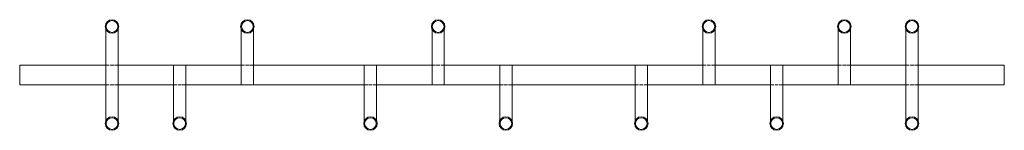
# Model space of a CAD drawing. Header units: millimetres. Extents: x 581 to 2181, y 509 to 688.
import ezdxf

# ---------------------------------------------------------------- set-up
doc = ezdxf.new("R2010")
doc.units = ezdxf.units.MM
doc.header["$MEASUREMENT"] = 0
for name, pattern in [('AI-Linetype-0', [7.251158, 5.802329, -1.448828]), ('AI-Linetype-1', [7.251158, 5.802329, -1.448828]), ('AI-Linetype-10', [7.251158, 5.802329, -1.448828]), ('AI-Linetype-11', [7.251158, 5.802329, -1.448828]), ('AI-Linetype-12', [7.251158, 5.802329, -1.448828]), ('AI-Linetype-2', [7.251158, 5.802329, -1.448828]), ('AI-Linetype-3', [7.251158, 5.802329, -1.448828]), ('AI-Linetype-4', [7.251158, 5.802329, -1.448828]), ('AI-Linetype-5', [7.251158, 5.802329, -1.448828]), ('AI-Linetype-6', [7.251158, 5.802329, -1.448828]), ('AI-Linetype-7', [7.251158, 5.802329, -1.448828]), ('AI-Linetype-8', [7.251158, 5.802329, -1.448828]), ('AI-Linetype-9', [7.251158, 5.802329, -1.448828])]:
    doc.linetypes.add(name, pattern=pattern)
doc.layers.add('Hidden (ANSI)', color=7, linetype='Continuous', lineweight=0)
doc.layers.add('Visible (ANSI)', color=7, linetype='Continuous', lineweight=0)

msp = doc.modelspace()

# ---------------------------------------------------------------- linework, layer by layer
at = {"layer": 'Hidden (ANSI)', "color": 18, "linetype": 'AI-Linetype-10', "lineweight": 9, "true_color": 0x000000}
msp.add_line((740.7, 614.7), (720.7, 614.7), dxfattribs=at)
at = {"layer": 'Hidden (ANSI)', "color": 18, "linetype": 'AI-Linetype-7', "lineweight": 9, "true_color": 0x000000}
msp.add_line((960.7, 614.7), (940.7, 614.7), dxfattribs=at)
at = {"layer": 'Hidden (ANSI)', "color": 18, "linetype": 'AI-Linetype-5', "lineweight": 9, "true_color": 0x000000}
msp.add_line((1270.7, 614.7), (1250.7, 614.7), dxfattribs=at)
at = {"layer": 'Hidden (ANSI)', "color": 18, "linetype": 'AI-Linetype-2', "lineweight": 9, "true_color": 0x000000}
msp.add_line((1710.7, 614.7), (1690.7, 614.7), dxfattribs=at)
at = {"layer": 'Hidden (ANSI)', "color": 18, "linetype": 'AI-Linetype-0', "lineweight": 9, "true_color": 0x000000}
msp.add_line((1930.7, 614.7), (1910.7, 614.7), dxfattribs=at)
at = {"layer": 'Hidden (ANSI)', "color": 18, "linetype": 'AI-Linetype-1', "lineweight": 9, "true_color": 0x000000}
msp.add_line((2040.7, 614.7), (2020.7, 614.7), dxfattribs=at)
at = {"layer": 'Hidden (ANSI)', "color": 18, "linetype": 'AI-Linetype-12', "lineweight": 9, "true_color": 0x000000}
msp.add_line((740.7, 582.7), (720.7, 582.7), dxfattribs=at)
at = {"layer": 'Hidden (ANSI)', "color": 18, "linetype": 'AI-Linetype-8', "lineweight": 9, "true_color": 0x000000}
msp.add_line((850.7, 582.7), (830.7, 582.7), dxfattribs=at)
at = {"layer": 'Hidden (ANSI)', "color": 18, "linetype": 'AI-Linetype-11', "lineweight": 9, "true_color": 0x000000}
msp.add_line((1160.7, 582.7), (1140.7, 582.7), dxfattribs=at)
at = {"layer": 'Hidden (ANSI)', "color": 18, "linetype": 'AI-Linetype-6', "lineweight": 9, "true_color": 0x000000}
msp.add_line((1380.7, 582.7), (1360.7, 582.7), dxfattribs=at)
at = {"layer": 'Hidden (ANSI)', "color": 18, "linetype": 'AI-Linetype-9', "lineweight": 9, "true_color": 0x000000}
msp.add_line((1600.7, 582.7), (1580.7, 582.7), dxfattribs=at)
at = {"layer": 'Hidden (ANSI)', "color": 18, "linetype": 'AI-Linetype-4', "lineweight": 9, "true_color": 0x000000}
msp.add_line((1820.7, 582.7), (1800.7, 582.7), dxfattribs=at)
at = {"layer": 'Hidden (ANSI)', "color": 18, "linetype": 'AI-Linetype-3', "lineweight": 9, "true_color": 0x000000}
msp.add_line((2040.7, 582.7), (2020.7, 582.7), dxfattribs=at)
at = {"layer": 'Visible (ANSI)', "color": 18, "lineweight": 9, "true_color": 0x000000}
for p, q in [((720.7, 672.8), (720.7, 524.5)), ((740.7, 672.8), (740.7, 524.5)), ((940.7, 672.8), (940.7, 582.7)), ((960.7, 672.8), (960.7, 582.7)), ((1250.7, 672.8), (1250.7, 582.7)), ((1270.7, 672.8), (1270.7, 582.7)), ((1690.7, 672.8), (1690.7, 582.7)), ((1710.7, 672.8), (1710.7, 582.7)), ((1910.7, 672.8), (1910.7, 582.7)), ((1930.7, 672.8), (1930.7, 582.7)), ((2020.7, 672.8), (2020.7, 524.5)), ((2040.7, 672.8), (2040.7, 524.5)), ((720.7, 614.7), (580.7, 614.7)), ((580.7, 614.7), (580.7, 582.7)), ((830.7, 614.7), (740.7, 614.7)), ((850.7, 614.7), (830.7, 614.7)), ((830.7, 614.7), (830.7, 524.5)), ((850.7, 614.7), (850.7, 524.5)), ((940.7, 614.7), (850.7, 614.7)), ((1140.7, 614.7), (960.7, 614.7)), ((1160.7, 614.7), (1140.7, 614.7)), ((1140.7, 614.7), (1140.7, 524.5)), ((1250.7, 614.7), (1160.7, 614.7)), ((1160.7, 614.7), (1160.7, 524.5)), ((1360.7, 614.7), (1270.7, 614.7)), ((1380.7, 614.7), (1360.7, 614.7)), ((1360.7, 614.7), (1360.7, 524.5)), ((1380.7, 614.7), (1380.7, 524.5)), ((1580.7, 614.7), (1380.7, 614.7)), ((1600.7, 614.7), (1580.7, 614.7)), ((1580.7, 614.7), (1580.7, 524.5)), ((1600.7, 614.7), (1600.7, 524.5)), ((1690.7, 614.7), (1600.7, 614.7)), ((1800.7, 614.7), (1710.7, 614.7)), ((1820.7, 614.7), (1800.7, 614.7)), ((1800.7, 614.7), (1800.7, 524.5)), ((1820.7, 614.7), (1820.7, 524.5)), ((1910.7, 614.7), (1820.7, 614.7)), ((2020.7, 614.7), (1930.7, 614.7)), ((2180.7, 614.7), (2040.7, 614.7)), ((2180.7, 614.7), (2180.7, 582.7)), ((720.7, 582.7), (580.7, 582.7)), ((830.7, 582.7), (740.7, 582.7)), ((940.7, 582.7), (850.7, 582.7)), ((940.7, 582.7), (960.7, 582.7)), ((1140.7, 582.7), (960.7, 582.7)), ((1250.7, 582.7), (1160.7, 582.7)), ((1250.7, 582.7), (1270.7, 582.7)), ((1360.7, 582.7), (1270.7, 582.7)), ((1580.7, 582.7), (1380.7, 582.7)), ((1690.7, 582.7), (1600.7, 582.7)), ((1690.7, 582.7), (1710.7, 582.7)), ((1800.7, 582.7), (1710.7, 582.7)), ((1910.7, 582.7), (1820.7, 582.7)), ((1910.7, 582.7), (1930.7, 582.7)), ((2020.7, 582.7), (1930.7, 582.7)), ((2180.7, 582.7), (2040.7, 582.7))]:
    msp.add_line(p, q, dxfattribs=at)
for centre, radius in [((730.7, 677.4), 11), ((950.7, 677.4), 11), ((1260.7, 677.4), 11), ((1700.7, 677.4), 11), ((1920.7, 677.4), 11), ((2030.7, 677.4), 11), ((730.7, 677.4), 9.5), ((950.7, 677.4), 9.5), ((1260.7, 677.4), 9.5), ((1700.7, 677.4), 9.5), ((1920.7, 677.4), 9.5), ((2030.7, 677.4), 9.5), ((730.7, 519.9), 11), ((730.7, 519.9), 9.5), ((840.7, 519.9), 11), ((840.7, 519.9), 9.5), ((1150.7, 519.9), 11), ((1150.7, 519.9), 9.5), ((1370.7, 519.9), 11), ((1370.7, 519.9), 9.5), ((1590.7, 519.9), 11), ((1590.7, 519.9), 9.5), ((1810.7, 519.9), 11), ((1810.7, 519.9), 9.5), ((2030.7, 519.9), 11), ((2030.7, 519.9), 9.5)]:
    msp.add_circle(centre, radius, dxfattribs=at)

doc.saveas('drawing.dxf')
